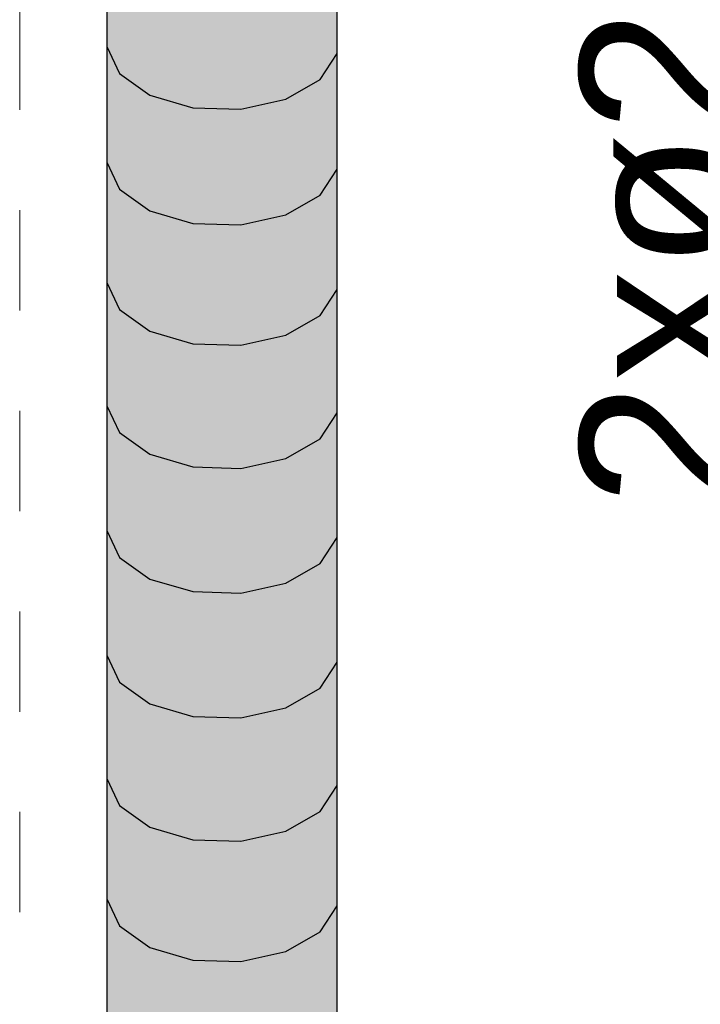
# Model space of a CAD drawing. Header units: millimetres. Extents: x 4480191 to 4481199, y -30324204 to -30323479.
# Tile 33 of 243: x 4480434.075 to 4480434.923, y -30324175.221 to -30324173.994. Entities that reach past the tile are written whole.
import ezdxf

# ---------------------------------------------------------------- set-up
doc = ezdxf.new("R2010")
doc.units = ezdxf.units.MM
doc.linetypes.add('JIS_02_1.2', pattern=[0.25, 0.125, -0.125])
doc.linetypes.add('NULL', pattern=[0])
for name, color, linetype, lineweight in [('DI-Pontilhado', 7, 'JIS_02_1.2', 9), ('EL-Condutos ARC (Direta)', 14, 'Continuous', 25), ('EL-Textos conduto ARC', 7, 'Continuous', 9)]:
    doc.layers.add(name, color=color, linetype=linetype, lineweight=lineweight)
doc.styles.add('ARIAL', font='arial.ttf')

msp = doc.modelspace()

# ---------------------------------------------------------------- hatches: boundary and pattern name
at = {"layer": 'EL-Condutos ARC (Direta)', "linetype": 'Continuous'}
msp.add_hatch(color=31, dxfattribs=at).paths.add_polyline_path([(4480434.2337, -30324175.568), (4480434.2625, -30324175.5673), (4480434.2906, -30324175.5756), (4480434.309, -30324175.5761), (4480434.3506, -30324175.5522), (4480434.3506, -30324175.4495), (4480434.3236, -30324175.5061), (4480434.3172, -30324175.449), (4480434.3506, -30324175.4495), (4480434.3637, -30324175.5446), (4480434.4067, -30324175.5198), (4480434.4067, -30324175.437), (4480434.4042, -30324175.3245), (4480434.3956, -30324175.3295), (4480434.4038, -30324175.3075), (4480434.3951, -30324175.3024), (4480434.3506, -30324175.3123), (4480434.3397, -30324175.3367), (4480434.3172, -30324175.3113), (4480434.3506, -30324175.3123), (4480434.4016, -30324175.301), (4480434.4038, -30324175.3075), (4480434.3956, -30324175.3295), (4480434.4042, -30324175.3245), (4480434.4067, -30324175.437), (4480434.4492, -30324175.4125), (4480434.4492, -30324175.3336), (4480434.4482, -30324175.3001), (4480434.442, -30324175.3027), (4480434.446, -30324175.2874), (4480434.4273, -30324175.288), (4480434.4492, -30324175.2754), (4480434.4434, -30324175.2973), (4480434.4492, -30324175.2995), (4480434.4492, -30324175.4125), (4480434.4707, -30324175.3801), (4480434.4707, -30324173.5064), (4480434.4492, -30324173.5387), (4480434.4244, -30324173.5295), (4480434.3748, -30324173.5345), (4480434.379, -30324173.5386), (4480434.3545, -30324173.5386), (4480434.3421, -30324173.5446), (4480434.3506, -30324173.5757), (4480434.2906, -30324173.6193), (4480434.237, -30324173.6085), (4480434.237, -30324173.6502), (4480434.2333, -30324173.6111), (4480434.2047, -30324173.6689), (4480434.1992, -30324173.6346), (4480434.1992, -30324173.6721), (4480434.1836, -30324173.6466), (4480434.1836, -30324175.3714), (4480434.1992, -30324175.4049), (4480434.1992, -30324175.5329), (4480434.237, -30324175.5598)])

# ---------------------------------------------------------------- linework, layer by layer
at = {"layer": 'DI-Pontilhado'}
msp.add_line((4480434.075, -30324172.2314), (4480434.075, -30324178.6314), dxfattribs=at)
at = {"layer": 'EL-Condutos ARC (Direta)'}
for p, q in [((4480434.1836, -30324173.8906), (4480434.1836, -30324174.0274)), ((4480434.4707, -30324174.0361), (4480434.4707, -30324173.8993)), ((4480434.1836, -30324174.0274), (4480434.1992, -30324174.0609)), ((4480434.1836, -30324174.0274), (4480434.1836, -30324174.1717)), ((4480434.4492, -30324174.0685), (4480434.4707, -30324174.0361)), ((4480434.4707, -30324174.1804), (4480434.4707, -30324174.0361)), ((4480434.1992, -30324174.0609), (4480434.237, -30324174.0879)), ((4480434.4067, -30324174.093), (4480434.4492, -30324174.0685)), ((4480434.237, -30324174.0879), (4480434.2906, -30324174.1036)), ((4480434.3506, -30324174.1055), (4480434.4067, -30324174.093)), ((4480434.2906, -30324174.1036), (4480434.3506, -30324174.1055)), ((4480434.1836, -30324174.1717), (4480434.1992, -30324174.2052)), ((4480434.1836, -30324174.1717), (4480434.1836, -30324174.3215)), ((4480434.4492, -30324174.2128), (4480434.4707, -30324174.1804)), ((4480434.4707, -30324174.3302), (4480434.4707, -30324174.1804)), ((4480434.1992, -30324174.2052), (4480434.237, -30324174.2322)), ((4480434.4067, -30324174.2373), (4480434.4492, -30324174.2128)), ((4480434.237, -30324174.2322), (4480434.2906, -30324174.2479)), ((4480434.3506, -30324174.2497), (4480434.4067, -30324174.2373)), ((4480434.2906, -30324174.2479), (4480434.3506, -30324174.2497)), ((4480434.1836, -30324174.3215), (4480434.1992, -30324174.3551)), ((4480434.1836, -30324174.3215), (4480434.1836, -30324174.4751)), ((4480434.4492, -30324174.3626), (4480434.4707, -30324174.3302)), ((4480434.4707, -30324174.4838), (4480434.4707, -30324174.3302)), ((4480434.1992, -30324174.3551), (4480434.237, -30324174.382)), ((4480434.4067, -30324174.3872), (4480434.4492, -30324174.3626)), ((4480434.237, -30324174.382), (4480434.2906, -30324174.3978)), ((4480434.3506, -30324174.3996), (4480434.4067, -30324174.3872)), ((4480434.2906, -30324174.3978), (4480434.3506, -30324174.3996)), ((4480434.1836, -30324174.4751), (4480434.1992, -30324174.5086)), ((4480434.1836, -30324174.4751), (4480434.1836, -30324174.6306)), ((4480434.4492, -30324174.5162), (4480434.4707, -30324174.4838)), ((4480434.4707, -30324174.6393), (4480434.4707, -30324174.4838)), ((4480434.1992, -30324174.5086), (4480434.237, -30324174.5356)), ((4480434.4067, -30324174.5407), (4480434.4492, -30324174.5162)), ((4480434.237, -30324174.5356), (4480434.2906, -30324174.5514)), ((4480434.3506, -30324174.5532), (4480434.4067, -30324174.5407)), ((4480434.2906, -30324174.5514), (4480434.3506, -30324174.5532)), ((4480434.1836, -30324174.6306), (4480434.1992, -30324174.6641)), ((4480434.1836, -30324174.6306), (4480434.1836, -30324174.7861)), ((4480434.4492, -30324174.6717), (4480434.4707, -30324174.6393)), ((4480434.4707, -30324174.7948), (4480434.4707, -30324174.6393)), ((4480434.1992, -30324174.6641), (4480434.237, -30324174.6911)), ((4480434.4067, -30324174.6962), (4480434.4492, -30324174.6717)), ((4480434.237, -30324174.6911), (4480434.2906, -30324174.7068)), ((4480434.2906, -30324174.7068), (4480434.3506, -30324174.7086)), ((4480434.3506, -30324174.7086), (4480434.4067, -30324174.6962)), ((4480434.1836, -30324174.7861), (4480434.1992, -30324174.8196)), ((4480434.1836, -30324174.7861), (4480434.1836, -30324174.9398)), ((4480434.4492, -30324174.8272), (4480434.4707, -30324174.7948)), ((4480434.4707, -30324174.9485), (4480434.4707, -30324174.7948)), ((4480434.1992, -30324174.8196), (4480434.237, -30324174.8466)), ((4480434.4067, -30324174.8517), (4480434.4492, -30324174.8272)), ((4480434.237, -30324174.8466), (4480434.2906, -30324174.8623)), ((4480434.3506, -30324174.8641), (4480434.4067, -30324174.8517)), ((4480434.2906, -30324174.8623), (4480434.3506, -30324174.8641)), ((4480434.1836, -30324174.9398), (4480434.1992, -30324174.9733)), ((4480434.1836, -30324174.9398), (4480434.1836, -30324175.0898)), ((4480434.4492, -30324174.9808), (4480434.4707, -30324174.9485)), ((4480434.4707, -30324175.0985), (4480434.4707, -30324174.9485)), ((4480434.1992, -30324174.9733), (4480434.237, -30324175.0002)), ((4480434.4067, -30324175.0054), (4480434.4492, -30324174.9808)), ((4480434.237, -30324175.0002), (4480434.2906, -30324175.016)), ((4480434.3506, -30324175.0178), (4480434.4067, -30324175.0054)), ((4480434.2906, -30324175.016), (4480434.3506, -30324175.0178)), ((4480434.1836, -30324175.0898), (4480434.1992, -30324175.1233)), ((4480434.1836, -30324175.0898), (4480434.1836, -30324175.2343)), ((4480434.4492, -30324175.1309), (4480434.4707, -30324175.0985)), ((4480434.4707, -30324175.243), (4480434.4707, -30324175.0985)), ((4480434.1992, -30324175.1233), (4480434.237, -30324175.1503)), ((4480434.4067, -30324175.1554), (4480434.4492, -30324175.1309)), ((4480434.237, -30324175.1503), (4480434.2906, -30324175.166)), ((4480434.3506, -30324175.1678), (4480434.4067, -30324175.1554)), ((4480434.2906, -30324175.166), (4480434.3506, -30324175.1678))]:
    msp.add_line(p, q, dxfattribs=at)

# ---------------------------------------------------------------- texts
at = {"layer": 'EL-Textos conduto ARC', "linetype": 'NULL', "insert": (4480434.9784, -30324174.2406), "char_height": 0.2, "width": 1.440854, "attachment_point": 8, "rotation": 90.0002, "line_spacing_factor": 0.6, "style": 'ARIAL'}
msp.add_mtext('2xø2"', dxfattribs=at)

doc.saveas('drawing.dxf')
